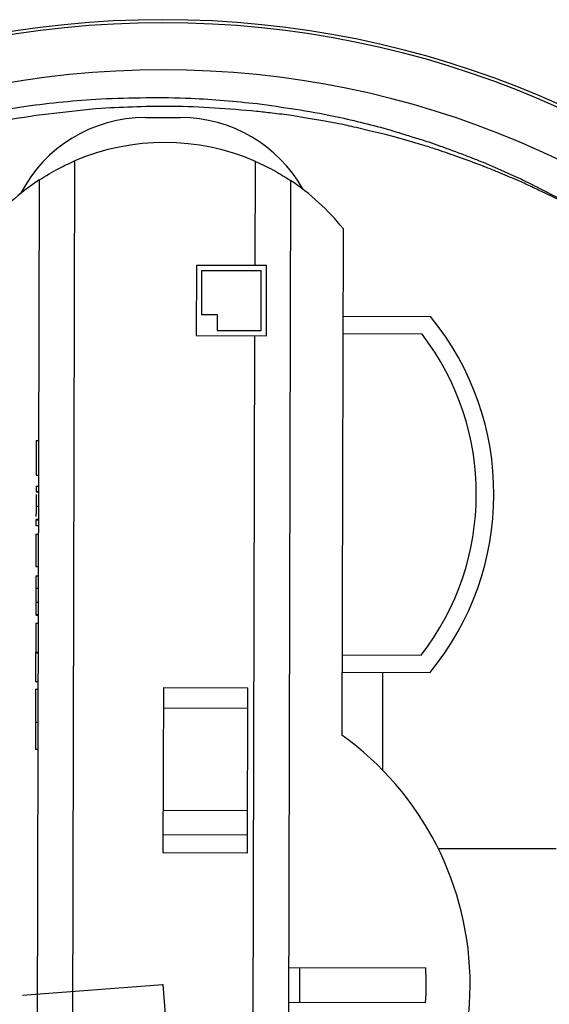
# Model space of a CAD drawing. Header units: millimetres. Extents: x 85 to 195, y -471 to -209.
# Tile 5 of 6: x 131 to 162, y -265 to -209. Entities that reach past the tile are written whole.
import ezdxf

# ---------------------------------------------------------------- set-up
doc = ezdxf.new("R2010")
doc.units = ezdxf.units.MM
doc.header["$PDSIZE"] = -1

msp = doc.modelspace()

# ---------------------------------------------------------------- linework, layer by layer
at = {"color": 7, "linetype": 'Continuous', "lineweight": 25}
for p, q in [((138.573, -214.248), (140.573, -214.248)), ((134.539, -216.724), (134.308, -310.597)), ((144.825, -222.686), (144.839, -216.75)), ((132.31, -309.513), (132.537, -217.799)), ((146.837, -217.834), (146.61, -309.548)), ((149.83, -220.576), (149.759, -249.443)), ((141.474, -222.678), (141.464, -226.678)), ((145.474, -222.688), (141.474, -222.678)), ((145.464, -226.688), (145.474, -222.688)), ((141.773, -222.979), (141.767, -225.479)), ((145.173, -222.987), (141.773, -222.979)), ((145.165, -226.387), (145.173, -222.987)), ((141.767, -225.479), (142.667, -225.481)), ((142.667, -225.481), (142.665, -226.381)), ((149.817, -225.576), (154.817, -225.588)), ((141.464, -226.678), (145.464, -226.688)), ((142.665, -226.381), (145.165, -226.387)), ((144.684, -279.686), (144.815, -226.686)), ((154.333, -226.587), (149.815, -226.576)), ((132.35, -232.65), (132.345, -234.625)), ((132.35, -232.65), (132.5, -232.651)), ((132.345, -234.625), (132.495, -234.625)), ((132.344, -235.253), (132.343, -235.567)), ((132.343, -235.567), (132.493, -235.567)), ((132.343, -235.581), (132.493, -235.581)), ((132.344, -235.253), (132.494, -235.253)), ((132.341, -236.392), (132.491, -236.392)), ((132.339, -237.182), (132.338, -237.497)), ((132.339, -237.147), (132.489, -237.147)), ((132.339, -237.182), (132.489, -237.183)), ((132.338, -237.497), (132.488, -237.497)), ((132.337, -237.99), (132.332, -239.83)), ((132.337, -237.99), (132.487, -237.991)), ((132.332, -239.83), (132.482, -239.83)), ((132.331, -240.368), (132.329, -241.069)), ((132.331, -240.368), (132.481, -240.369)), ((132.329, -241.069), (132.479, -241.069)), ((132.327, -241.862), (132.477, -241.862)), ((132.325, -242.567), (132.475, -242.567)), ((132.325, -242.612), (132.475, -242.612)), ((132.324, -243.061), (132.316, -246.381)), ((132.324, -243.061), (132.474, -243.061)), ((132.32, -244.721), (132.47, -244.721)), ((132.32, -244.766), (132.47, -244.766)), ((149.77, -244.876), (154.287, -244.887)), ((154.767, -245.888), (149.767, -245.876)), ((152.073, -245.881), (152.073, -251.426)), ((132.315, -246.83), (132.465, -246.83)), ((132.316, -246.381), (132.466, -246.382)), ((139.592, -256.157), (139.615, -246.731)), ((139.615, -246.731), (144.415, -246.743)), ((144.392, -256.169), (144.415, -246.743)), ((144.412, -247.928), (139.612, -247.916)), ((132.31, -248.713), (132.46, -248.713)), ((132.307, -250.24), (132.457, -250.24)), ((139.598, -253.722), (144.398, -253.734)), ((144.394, -255.14), (139.595, -255.129)), ((144.392, -256.169), (139.592, -256.157)), ((161.973, -255.923), (155.264, -255.923)), ((146.726, -262.691), (154.542, -262.71)), ((147.371, -264.693), (147.376, -262.693)), ((154.538, -264.71), (146.721, -264.691))]:
    msp.add_line(p, q, dxfattribs=at)
at = {"color": 7, "linetype": 'Continuous'}
for q in [(131.57, -264.278), (139.876, -267.675)]:
    msp.add_line((139.573, -263.673), q, dxfattribs=at)
at = {"color": 7, "linetype": 'Continuous', "lineweight": 25, "flags": 128}
for points in [[(148.791, -214.458), (147.742, -214.278), (146.898, -214.133)], [(152.256, -215.213), (151.328, -214.999), (150.577, -214.825)], [(153.809, -215.66), (152.952, -215.414), (152.256, -215.213)], [(157.813, -216.802), (158.972, -217.31), (159.775, -217.661)], [(162.329, -219.033), (161.754, -218.759), (161.143, -218.469)], [(161.19, -218.369), (161.935, -218.749), (162.362, -218.967)]]:
    msp.add_lwpolyline(points, dxfattribs=at)
at = {"color": 7, "linetype": 'Continuous', "lineweight": 25}
for centre, radius, start, end in [((139.573, -263.673), 55, 0, 180), ((139.573, -263.673), 54.821, 0, 180), ((139.573, -263.673), 52.139, 0, 180), ((138.573, -222.248), 8, 90, 152.7399), ((140.573, -222.248), 8, 29.1793, 90), ((139.66, -228.673), 13, 66.5206, 113.1966), ((139.66, -228.673), 13, 123.2256, 141.1897), ((139.66, -228.673), 13, 38.5275, 56.4916), ((142.424, -235.708), 16, 320.485, 39.2322), ((142.424, -235.708), 15, 322.2691, 37.4481), ((139.573, -263.673), 17.5, 305.3091, 54.4081), ((139.573, -263.673), 15, 356.036, 3.6812), ((139.573, -263.673), 51.818, 180, 0)]:
    msp.add_arc(centre, radius, start, end, dxfattribs=at)
for points, knots in [([(126.172, -214.762), (128.026, -214.322), (131.273, -213.551), (134.598, -213.288), (136.025, -213.175)], [0, 0, 0, 0, 0.57091, 1, 1, 1, 1]), ([(136.025, -213.175), (137.745, -213.124), (140.723, -213.036), (143.687, -213.331), (144.939, -213.455)], [0, 0, 0, 0, 0.577482, 1, 1, 1, 1]), ([(136.063, -213.728), (134.261, -213.906), (130.981, -214.23), (127.785, -215.029), (126.344, -215.389)], [0, 0, 0, 0, 0.549396, 1, 1, 1, 1]), ([(144.901, -213.897), (143.302, -213.766), (140.359, -213.523), (137.41, -213.664), (136.063, -213.728)], [0, 0, 0, 0, 0.543388, 1, 1, 1, 1]), ([(144.939, -213.455), (146.4, -213.661), (148.892, -214.011), (151.328, -214.644), (152.336, -214.905)], [0, 0, 0, 0, 0.5861372, 1, 1, 1, 1]), ([(146.898, -214.133), (146.529, -214.088), (145.863, -214.006), (145.197, -213.931), (144.901, -213.897)], [0, 0, 0, 0, 0.554584, 1, 1, 1, 1]), ([(150.577, -214.825), (150.25, -214.747), (149.658, -214.607), (149.059, -214.504), (148.791, -214.458)], [0, 0, 0, 0, 0.553424, 1, 1, 1, 1]), ([(152.336, -214.905), (152.63, -214.997), (153.148, -215.157), (153.666, -215.317), (153.889, -215.387)], [0, 0, 0, 0, 0.56848, 1, 1, 1, 1]), ([(153.889, -215.387), (154.164, -215.469), (154.647, -215.612), (155.121, -215.783), (155.325, -215.857)], [0, 0, 0, 0, 0.569514, 1, 1, 1, 1]), ([(155.246, -216.099), (154.984, -216.013), (154.508, -215.856), (154.026, -215.721), (153.809, -215.66)], [0, 0, 0, 0, 0.550413, 1, 1, 1, 1]), ([(155.325, -215.857), (155.812, -216.033), (156.645, -216.336), (157.469, -216.665), (157.813, -216.802)], [0, 0, 0, 0, 0.5831264, 1, 1, 1, 1]), ([(157.739, -216.99), (157.295, -216.825), (156.467, -216.519), (155.632, -216.232), (155.246, -216.099)], [0, 0, 0, 0, 0.537015, 1, 1, 1, 1]), ([(132.537, -217.799), (132.9, -217.574), (133.555, -217.168), (134.236, -216.861), (134.539, -216.724)], [0, 0, 0, 0, 0.554965, 1, 1, 1, 1]), ([(144.839, -216.75), (145.223, -216.927), (145.902, -217.242), (146.553, -217.654), (146.837, -217.834)], [0, 0, 0, 0, 0.565117, 1, 1, 1, 1]), ([(159.713, -217.801), (159.365, -217.658), (158.707, -217.387), (158.049, -217.117), (157.739, -216.99)], [0, 0, 0, 0, 0.529125, 1, 1, 1, 1]), ([(159.775, -217.661), (160.062, -217.802), (160.536, -218.033), (161.005, -218.274), (161.19, -218.369)], [0, 0, 0, 0, 0.605428, 1, 1, 1, 1]), ([(161.143, -218.469), (160.899, -218.351), (160.425, -218.123), (159.946, -217.906), (159.713, -217.801)], [0, 0, 0, 0, 0.515048, 1, 1, 1, 1]), ([(132.342, -235.725), (132.342, -235.783), (132.342, -235.954), (132.341, -236.217), (132.341, -236.392)], [0, 0, 0, 0, 0.337839, 1, 1, 1, 1]), ([(132.341, -236.392), (132.34, -236.487), (132.34, -236.678), (132.34, -236.887), (132.339, -236.966), (132.339, -236.987)], [0, 0, 0, 0, 0.42171, 0.843124, 1, 1, 1, 1]), ([(132.329, -241.069), (132.329, -241.217), (132.328, -241.483), (132.328, -241.746), (132.327, -241.862)], [0, 0, 0, 0, 0.56024, 1, 1, 1, 1]), ([(132.327, -241.862), (132.327, -241.972), (132.326, -242.191), (132.326, -242.422), (132.326, -242.55), (132.325, -242.561), (132.325, -242.567)], [0, 0, 0, 0, 0.279797, 0.5595, 0.779626, 1, 1, 1, 1]), ([(132.315, -246.83), (132.315, -246.862), (132.315, -246.926), (132.313, -247.444), (132.312, -248.067), (132.311, -248.498), (132.31, -248.713)], [0, 0, 0, 0, 0.279512, 0.55908, 0.779374, 1, 1, 1, 1]), ([(132.31, -248.713), (132.309, -249.049), (132.308, -249.65), (132.307, -250.06), (132.307, -250.24)], [0, 0, 0, 0, 0.559517, 1, 1, 1, 1])]:
    msp.add_open_spline(points, degree=3, knots=knots, dxfattribs=at)
at = {"color": 7, "linetype": 'Continuous'}
msp.add_point((139.573, -263.673), dxfattribs=at)

doc.saveas('drawing.dxf')
